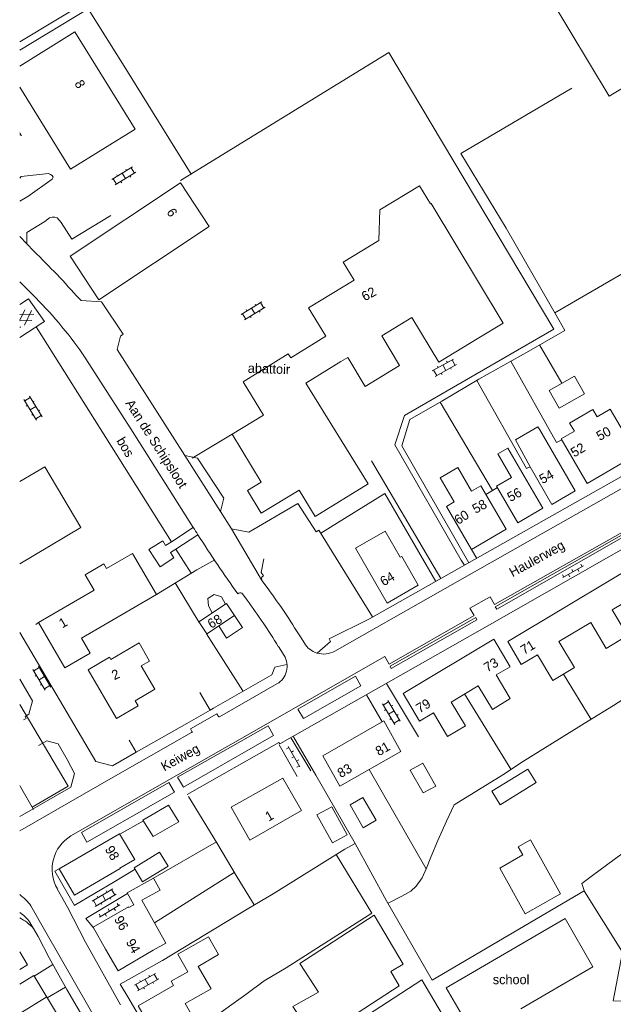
# Model space of a CAD drawing. Header units: metres. Extents: x 195864 to 198202, y 543264 to 544906.
# Tile 10 of 79: x 195864 to 195976, y 543725 to 543911. Entities that reach past the tile are written whole.
import ezdxf

# ---------------------------------------------------------------- set-up
doc = ezdxf.new("R2010")
doc.units = ezdxf.units.M
doc.header["$MEASUREMENT"] = 0
for name, color, linetype, lineweight in [('Level 11', 7, 'Continuous', 0), ('Level 12', 7, 'Continuous', 0), ('Level 26', 7, 'Continuous', 0), ('Level 27', 7, 'Continuous', 0), ('Level 28', 7, 'Continuous', 0), ('Level 29', 7, 'Continuous', 0), ('Level 32', 7, 'Continuous', 0), ('Level 33', 7, 'Continuous', 0), ('Level 34', 7, 'Continuous', 0), ('Level 36', 7, 'Continuous', 0), ('Level 41', 7, 'Continuous', 0)]:
    doc.layers.add(name, color=color, linetype=linetype, lineweight=lineweight)
doc.styles.add('Style-CHAR_FAST_FONT', font='CHAR_FAST_FONT.shx')

# ---------------------------------------------------------------- blocks, each defined once
blk = doc.blocks.new('OV2')
at = {"layer": 'Level 41', "color": 7, "linetype": 'Continuous', "lineweight": 0}
for p, q in [((0.3, -2.31), (0.3, 2.29)), ((0.3, 1.99), (1.5, 1.99)), ((1.5, -2.31), (1.5, 2.29)), ((0, 0.99), (0.3, 0.99)), ((1.8, 0.99), (1.5, 0.99)), ((0, -1.01), (0.3, -1.01)), ((0.3, -0.01), (1.5, -0.01)), ((1.8, -1.01), (1.5, -1.01)), ((0.3, -2.01), (1.5, -2.01))]:
    blk.add_line(p, q, dxfattribs=at)
blk = doc.blocks.new('OVTP6')
at = {"layer": 'Level 41', "color": 7, "linetype": 'Continuous', "lineweight": 0}
for p, q in [((0, 0), (4.5, 0)), ((0.25, 0), (0.25, 0.5)), ((1.25, 0), (1.25, -0.5)), ((2.25, 0), (2.25, 0.5)), ((4.25, 0), (4.25, 0.5)), ((3.25, 0), (3.25, -0.5))]:
    blk.add_line(p, q, dxfattribs=at)

msp = doc.modelspace()

# ---------------------------------------------------------------- linework, layer by layer
at = {"layer": 'Level 11', "color": 7, "linetype": 'Continuous', "lineweight": 13}
for p, q in [((195955.5, 543853.85), (195941.82, 543876.54)), ((195932.09, 543875.33), (195931.91, 543869.52)), ((195938.2, 543854.92), (195943.28, 543846.48)), ((195950.93, 543851.1), (195955.5, 543853.85)), ((195943.28, 543846.48), (195950.93, 543851.1)), ((195957.84, 543831.69), (195962.13, 543834.18)), ((195962.48, 543833.59), (195962.13, 543834.18)), ((195962.48, 543833.59), (195969.18, 543822.03)), ((195960.64, 543826.59), (195957.84, 543831.69)), ((195884.38, 543743.11), (195884.45, 543742.98)), ((195863.71, 543722.89), (195868.86, 543726.03))]:
    msp.add_line(p, q, dxfattribs=at)
at = {"layer": 'Level 11', "color": 7, "linetype": 'Continuous', "lineweight": 13, "flags": 128}
for points in [[(196000, 543953.49), (195987.12, 543945.72), (195986.92, 543946.05), (195956.96, 543927.98), (195975.68, 543896.95), (196000, 543911.62)], [(195885.62, 543890.67), (195874.2, 543909.13), (195863.71, 543902.64)], [(195863.71, 543898.62), (195873.34, 543883.07), (195885.62, 543890.67)], [(195899.7, 543872.21), (195894.22, 543880.47), (195873.27, 543866.55), (195878.75, 543858.3), (195899.7, 543872.21)], [(195932.09, 543875.33), (195939.62, 543879.92), (195941.71, 543876.48), (195941.82, 543876.54)], [(195927.25, 543861.99), (195925.16, 543865.41), (195931.91, 543869.52)], [(195927.25, 543861.99), (195918.57, 543856.76), (195921.82, 543851.36)], [(195924.71, 543846.58), (195926, 543847.35), (195929.3, 543841.87), (195935.86, 543845.82), (195932.46, 543851.46), (195938.2, 543854.92)], [(195910.01, 543836.43), (195906.12, 543842.72), (195914.7, 543848.03), (195915.18, 543847.25), (195921.82, 543851.36)], [(195916.76, 543822.14), (195919.82, 543817.18), (195929.86, 543823.4), (195918.05, 543842.45), (195924.71, 543846.58)], [(195910.01, 543836.43), (195904.03, 543832.82), (195909.54, 543823.67), (195906.96, 543822.11), (195909.56, 543817.8), (195916.76, 543822.14)], [(195980.89, 543828.93), (195971.5, 543823.44), (195966.55, 543831.89), (195969.04, 543833.35), (195968.14, 543834.9), (195972.53, 543837.46), (195973.34, 543836.07), (195975.86, 543837.54), (195980.89, 543828.93)], [(195963.03, 543818.73), (195958.31, 543815.98), (195954.28, 543822.9), (195957.12, 543824.55), (195954.49, 543829.06), (195956.38, 543830.16), (195963.03, 543818.73)], [(195863.71, 543823.8), (195868.47, 543826.62), (195875.32, 543815.07)], [(195956.11, 543814.75), (195951.31, 543822.99), (195949.54, 543821.96), (195946.9, 543826.48), (195943.53, 543824.53), (195946.21, 543819.93), (195944.73, 543819.07), (195949.49, 543810.89), (195956.11, 543814.75)], [(195969.18, 543822.03), (195964.77, 543819.47), (195960.64, 543826.59)], [(195875.32, 543815.07), (195863.71, 543808.18)], [(195939.4, 543804.15), (195933.47, 543800.75), (195927.49, 543811.18), (195933.1, 543814.39), (195935.94, 543809.43), (195936.27, 543809.61), (195939.4, 543804.15)], [(195889.69, 543802.38), (195885.16, 543810.18), (195880.21, 543807.31), (195879.7, 543808.18), (195876.13, 543806.11), (195877.83, 543803.18), (195867.3, 543797.07), (195872.29, 543788.48), (195877.1, 543791.27), (195875.45, 543794.11), (195889.69, 543802.38)], [(195989.44, 543807.38), (195986.83, 543811.69), (195956.39, 543793.43), (195958.96, 543789.1), (195962.01, 543790.95), (195964.96, 543786.07), (195969.05, 543788.52), (195966.12, 543793.43), (195972.17, 543797.05), (195975.1, 543792.14), (195979.16, 543794.57), (195976.23, 543799.48), (195982.28, 543803.1), (195985.22, 543798.19), (195989.3, 543800.64), (195986.37, 543805.55), (195989.44, 543807.38)], [(195904.51, 543798.39), (195902.99, 543800.69), (195897.72, 543797.19), (195899.24, 543794.9), (195904.51, 543798.39)], [(195956.86, 543782.62), (195954.2, 543787.11), (195956.83, 543788.67), (195953.74, 543793.89), (195936.55, 543783.57), (195939.65, 543778.35), (195942.29, 543779.92), (195944.96, 543775.43), (195948.34, 543777.47), (195945.63, 543781.95), (195950.77, 543785.06), (195953.48, 543780.57), (195956.86, 543782.62)], [(195889.38, 543784.39), (195885.64, 543782.21), (195886.21, 543781.23), (195882.1, 543778.83), (195876.69, 543788.11), (195880.74, 543790.48), (195881, 543790.04), (195886.38, 543793.18), (195888.37, 543789.75), (195886.79, 543788.83), (195889.38, 543784.39)], [(195936.09, 543772.61), (195932.86, 543778.4), (195921.25, 543771.79), (195924.51, 543765.99), (195936.09, 543772.61)], [(195942.72, 543766.02), (195940.31, 543764.73), (195937.87, 543769.02), (195940.27, 543770.39), (195942.72, 543766.02)], [(195961.77, 543766.69), (195960.19, 543769.25), (195953.38, 543765.05), (195954.96, 543762.48), (195961.77, 543766.69)], [(195917.24, 543761.4), (195913.7, 543767.55), (195903.89, 543762), (195907.41, 543755.78), (195917.24, 543761.4)], [(195931.38, 543759.53), (195928.93, 543758.1), (195926.48, 543762.47), (195928.9, 543763.86), (195931.38, 543759.53)], [(195893.95, 543759.24), (195891.96, 543762.39), (195887.12, 543759.58), (195889.07, 543756.43), (195893.95, 543759.24)], [(195925.9, 543756.75), (195923.1, 543755.24), (195920.14, 543760.55), (195922.96, 543762.1), (195925.9, 543756.75)], [(195885.55, 543752.11), (195882.66, 543756.99), (195871.22, 543750.35), (195874.14, 543745.34), (195882.81, 543750.39), (195882.75, 543750.48), (195885.55, 543752.11)], [(195891.9, 543750.83), (195890.27, 543753.47), (195885.44, 543750.53), (195887.05, 543747.88), (195891.9, 543750.83)], [(195889.07, 543734.87), (195891.49, 543736.22), (195886.93, 543744.36), (195890.38, 543746.3), (195889.11, 543748.56), (195884.13, 543745.77), (195885.4, 543743.51), (195884.45, 543742.98)], [(195884.38, 543743.11), (195877.67, 543739.23), (195880.03, 543735.11), (195882.39, 543730.99), (195889.07, 543734.87)], [(195935.8, 543728.15), (195934.21, 543730.83), (195936.54, 543732.21), (195931.01, 543741.53), (195916.92, 543732.38), (195920.45, 543726.94)], [(195958.88, 543723.75), (195972.56, 543731.72), (195967.28, 543740.88), (195944.72, 543727.74), (195950.01, 543718.61)], [(195897.61, 543731.82), (195901.48, 543734.04), (195899.54, 543737.43), (195893.76, 543734.12), (195895.65, 543730.81)], [(195865.2, 543732.09), (195863.71, 543734.6)], [(195863.71, 543731.22), (195865.2, 543732.09)], [(195895.65, 543730.81), (195892.48, 543729), (195892.95, 543728.18), (195886.23, 543724.33), (195890.24, 543717.38), (195897.09, 543721.33), (195895.14, 543724.76), (195900.07, 543727.56), (195897.61, 543731.82)], [(195871.29, 543721.97), (195866.43, 543730.08), (195863.71, 543728.44)], [(195920.45, 543726.94), (195915.6, 543724.21), (195919.83, 543717.73), (195935.8, 543728.15)]]:
    msp.add_lwpolyline(points, dxfattribs=at)
at = {"layer": 'Level 12', "color": 7, "linetype": 'Continuous', "lineweight": 13, "flags": 128}
for points in [[(195970.98, 543840.43), (195969.07, 543843.81), (195964.25, 543841.08), (195966.16, 543837.71), (195970.98, 543840.43)], [(195966.43, 543745.56), (195959.73, 543741.8), (195954.86, 543750.48), (195959.25, 543752.95), (195958.38, 543754.51), (195960.69, 543755.8), (195966.43, 543745.56)]]:
    msp.add_lwpolyline(points, dxfattribs=at)
at = {"layer": 'Level 26', "color": 7, "linetype": 'Continuous', "lineweight": 0, "flags": 128}
msp.add_lwpolyline([(195907.25, 543814.18), (195916.52, 543819.62), (195920.02, 543814.27), (195920.54, 543814.58)], dxfattribs=at)
at = {"layer": 'Level 27', "color": 7, "linetype": 'Continuous', "lineweight": 0}
msp.add_line((195920.54, 543814.58), (195930.72, 543798.11), dxfattribs=at)
at = {"layer": 'Level 28', "color": 7, "linetype": 'Continuous', "lineweight": 0}
for p, q in [((195947.46, 543886.07), (195968.55, 543898.47)), ((195962.43, 543849.72), (195966.69, 543842.46)), ((195943.54, 543838.87), (195953.52, 543822.12)), ((195952.26, 543821.36), (195954.42, 543822.67)), ((195893.38, 543811), (195896.26, 543806.42)), ((195949.51, 543810.9), (195950.5, 543809.22)), ((195893.22, 543804.56), (195897.8, 543797.06)), ((195899.21, 543794.94), (195906.09, 543784.11)), ((195966.99, 543787.28), (195972.23, 543778.69)), ((195948.2, 543783.5), (195956.95, 543769.24)), ((195930.09, 543769.18), (195940.91, 543750.33)), ((195888.99, 543748.5), (195901.08, 543755.42)), ((195889.32, 543740.09), (195904.47, 543749.64)), ((195866.49, 543729.98), (195870.02, 543732.17)), ((195868.95, 543725.88), (195872.43, 543727.88))]:
    msp.add_line(p, q, dxfattribs=at)
at = {"layer": 'Level 28', "color": 7, "linetype": 'Continuous', "lineweight": 0, "flags": 128}
for points in [[(195965.36, 543855.79), (195979.54, 543864.04), (195992.39, 543842.1), (195996.37, 543835.14)], [(195866.86, 543853.18), (195879.02, 543833.9), (195892.52, 543812.38)], [(195956.95, 543846.63), (195965.62, 543831.24), (195966.67, 543831.71)], [(195950.53, 543843), (195959.93, 543826.29), (195960.66, 543826.59)], [(195889.68, 543802.4), (195897.35, 543807.08), (195900.77, 543808.93)], [(195933.66, 543743.8), (195936.29, 543745.12), (195938.01, 543746.07), (195938.97, 543747.06), (195940.14, 543748.6), (195940.96, 543750.44), (195941.79, 543752.53), (195943.1, 543755.69), (195944.73, 543759.37), (195946.24, 543762.45), (195955.46, 543768.18), (195959.4, 543770.73), (195971.75, 543778.4), (195976.48, 543781.29), (195987.1, 543788.13), (195991.26, 543790.65), (196000, 543796.3)], [(195863.71, 543781.52), (195872.92, 543765.99), (195866.09, 543762.03)], [(195882.77, 543728.43), (195890.81, 543732.95), (195906.88, 543742.7), (195911.87, 543745.56), (195925.43, 543754.06), (195927.39, 543755.16), (195919.98, 543768.11), (195915.7, 543775.4)], [(196000, 543771.03), (195992.55, 543764.6), (195990.35, 543762.66), (195986.96, 543759.72), (195972.5, 543749.03), (195970.48, 543747.53), (195970.96, 543746.03), (195978.17, 543734.51), (195976.4, 543725.25), (196000, 543725.05)], [(195895.79, 543764.03), (195901.17, 543755.27), (195905.01, 543748.72), (195908.23, 543743.47)], [(195927.39, 543755.16), (195933.38, 543744.28), (195942.04, 543729.22), (195970.93, 543746.13)], [(195900.17, 543721.85), (195906.68, 543726.5), (195910.16, 543729.05), (195914.32, 543731.53), (195930.58, 543741.94), (195923.83, 543753.06)], [(195913.37, 543711.96), (195925.77, 543719.97), (195940.07, 543729.24), (195944.84, 543721.21), (195942.07, 543719.34), (195929.06, 543710.98), (195928.58, 543711.85)]]:
    msp.add_lwpolyline(points, dxfattribs=at)
at = {"layer": 'Level 29', "color": 7, "linetype": 'Continuous', "lineweight": 0}
for p, q in [((195863.71, 543907.25), (195882.18, 543918.42)), ((195894.24, 543880.91), (195933.83, 543905.21)), ((195933.83, 543905.21), (195948.13, 543881.25)), ((195863.71, 543870.27), (195865.07, 543868.9)), ((195866.4, 543867.53), (195865.07, 543868.9)), ((195863.71, 543861.72), (195866.77, 543858.65)), ((195865.37, 543858.47), (195868.4, 543854.18)), ((195904.03, 543832.82), (195896.46, 543828.25)), ((195897.49, 543828.25), (195895.08, 543828.73)), ((195901.85, 543818.13), (195895.08, 543828.73)), ((195902.46, 543820.68), (195897.49, 543828.25)), ((195943.69, 543805.38), (195930.52, 543827.76)), ((196000, 543823.4), (195952.46, 543796.39)), ((195901.85, 543818.13), (195902.46, 543820.68)), ((195903.93, 543814.85), (195901.85, 543818.13)), ((195896.68, 543815.09), (195892.52, 543812.38)), ((195896.68, 543815.09), (195896.61, 543815.19)), ((195903.93, 543814.85), (195909.66, 543805.15)), ((195907.25, 543814.18), (195903.93, 543814.85)), ((195893.38, 543811), (195897.55, 543813.72)), ((195948.63, 543808.17), (195930.15, 543797.73)), ((195909.66, 543805.15), (195909.72, 543805.06)), ((195910.9, 543803.45), (195909.72, 543805.06)), ((195949.65, 543806.41), (195931.49, 543796.14)), ((195905.13, 543802.5), (195905.34, 543802.63)), ((195906.02, 543802.51), (195906.9, 543801.31)), ((195922.48, 543793.96), (195930.15, 543797.73)), ((195867.3, 543797.07), (195866.77, 543796.66)), ((195931.49, 543796.14), (195923.56, 543791.64)), ((195917.78, 543793.11), (195917.03, 543794.33)), ((195912.83, 543792.54), (195913.91, 543790.8)), ((195920.13, 543791.22), (195920.18, 543791.26)), ((195912.56, 543785.4), (195901.65, 543779.19)), ((195933.39, 543785.49), (195939.45, 543775.39)), ((195897.95, 543783.78), (195899.91, 543780.45)), ((195929.6, 543783.32), (195932.52, 543778.21)), ((195895.48, 543777.92), (195899.91, 543780.45)), ((195899.91, 543780.45), (195900.52, 543780.8)), ((195885.84, 543772.43), (195895.48, 543777.92)), ((195884.49, 543774.76), (195885.84, 543772.43)), ((195915.26, 543775.14), (195918.97, 543768.92)), ((195912.97, 543773.84), (195916.43, 543767.85)), ((195863.71, 543760.25), (195873.44, 543765.84)), ((195882.7, 543756.92), (195887.21, 543759.43)), ((195872.77, 543743.07), (195870.86, 543746.52)), ((195865.83, 543743.29), (195868.7, 543738.28))]:
    msp.add_line(p, q, dxfattribs=at)
at = {"layer": 'Level 29', "color": 7, "linetype": 'Continuous', "lineweight": 0, "flags": 128}
for points in [[(195863.71, 543905.64), (195876.73, 543913.48)], [(195876.73, 543913.48), (195883.86, 543902.1), (195896.26, 543882.15)], [(195947.46, 543886.07), (195956.08, 543871.87), (195966.11, 543854.49), (195967.26, 543852.47), (195960.39, 543848.56), (195950.87, 543843.21), (195943.89, 543839.07), (195937.82, 543835.55), (195936.26, 543830.61), (195945.87, 543813.84), (195949.01, 543808.38)], [(195863.71, 543881.36), (195864.02, 543881.7), (195869.2, 543882.24), (195869.55, 543882.08), (195869.87, 543881.9), (195870.04, 543881.55), (195869.86, 543881.2)], [(195863.71, 543877.02), (195865.28, 543877.91), (195869.86, 543881.2)], [(195948.2, 543807.93), (195947.53, 543808.86), (195934.93, 543830.78), (195936.78, 543836.36), (195965.17, 543852.7), (195948.13, 543881.25)], [(195881.03, 543874.31), (195873.64, 543869.8), (195871.61, 543872.98), (195870.85, 543873.84), (195870.37, 543873.97), (195869.9, 543873.97), (195869.4, 543873.83), (195868.46, 543873.13)], [(195865.07, 543868.9), (195865.05, 543871.05), (195868.46, 543873.13)], [(195865.37, 543858.47), (195863.71, 543857.43)], [(195879.28, 543857.88), (195875.36, 543858.13), (195875.05, 543858.46)], [(195895.08, 543828.73), (195882.24, 543848.83), (195882.87, 543851.42), (195883.39, 543851.77), (195879.28, 543857.88)], [(195863.71, 543851.14), (195868.12, 543853.99), (195868.4, 543854.18)], [(195876.17, 543847.28), (195884.79, 543833.78), (195896.68, 543815.09)], [(195948.63, 543808.17), (195996.62, 543835.28), (196000, 543837.19)], [(195949.65, 543806.41), (195997.64, 543833.55), (196000, 543834.89)], [(195949.19, 543799.79), (195953.03, 543801.92), (195953.85, 543800.48), (195979.61, 543815.05), (195978.78, 543816.47), (195980.62, 543817.53), (195981.45, 543816.11), (196000, 543826.61)], [(195942.75, 543804.85), (195933.04, 543821.53), (195920.89, 543814.02)], [(195979.89, 543814.68), (195980.12, 543814.3), (195954.32, 543799.61), (195954.01, 543800.04), (195979.89, 543814.68)], [(195892.52, 543812.38), (195891.41, 543811.67), (195890.88, 543812.56), (195888.23, 543810.89), (195890.4, 543807.63), (195892.99, 543809.32), (195892.35, 543810.33), (195893.38, 543811)], [(195909.84, 543805.82), (195910, 543805.93), (195909.58, 543806.55), (195910.06, 543809.15)], [(195902.79, 543800.55), (195902.06, 543801.95), (195900.62, 543802.37), (195899.43, 543801.61), (195899.59, 543800.2), (195900.28, 543798.89)], [(195873.44, 543756.6), (195933.06, 543790.63), (195933.88, 543789.18), (195950, 543798.38), (195949.19, 543799.79)], [(195901.5, 543796.4), (195902.99, 543794.06), (195906.04, 543796.12), (195904.51, 543798.41)], [(195934.25, 543788.31), (195934.05, 543788.75), (195950.3, 543797.98), (195950.55, 543797.54), (195934.25, 543788.31)], [(195952.46, 543796.39), (195913.14, 543774.06), (195912.95, 543774.31), (195895.54, 543764.43)], [(195863.71, 543795.18), (195878.2, 543770.7)], [(195920.18, 543791.26), (195922.76, 543793.44), (195922.48, 543793.96)], [(195900.52, 543780.8), (195911.57, 543787.13), (195912.18, 543788.61), (195914.47, 543789.09)], [(195864.42, 543778.59), (195864.94, 543778.87), (195864.74, 543779.23), (195865.45, 543779.68), (195866.17, 543782.19), (195863.71, 543786.33)], [(195917.59, 543778.85), (195916.56, 543780.63), (195927.47, 543786.89), (195928.5, 543785.07), (195917.59, 543778.85)], [(195901.46, 543779.24), (195901.16, 543779.73), (195896.12, 543776.89), (195896.42, 543776.39)], [(195894.82, 543765.84), (195893.71, 543767.71), (195910.92, 543777.43), (195911.91, 543775.62), (195894.82, 543765.84)], [(195896.37, 543776.18), (195881.05, 543767.46), (195863.71, 543757.55)], [(195873.44, 543765.84), (195874.13, 543768.42), (195872.72, 543771.09), (195871.01, 543774.03), (195868.86, 543774.59), (195867.31, 543773.71)], [(195885.84, 543772.43), (195881.34, 543769.85), (195878.2, 543770.7)], [(195863.71, 543766.13), (195863.85, 543765.91), (195866.34, 543761.6)], [(195876.48, 543755.41), (195875.46, 543757.23), (195892.06, 543766.71), (195893.08, 543764.84), (195876.48, 543755.41)], [(195871.22, 543750.35), (195870.38, 543749.86), (195874.12, 543743.38)], [(195885.61, 543750.24), (195881.8, 543747.95), (195874.06, 543743.34)], [(195884.21, 543745.67), (195876.26, 543740.89), (195877.72, 543739.14)], [(195872.77, 543743.07), (195876.23, 543736.44), (195882.85, 543724.53)], [(195867.24, 543737.47), (195866.35, 543738.99), (195865.65, 543740.17)], [(195868.7, 543738.28), (195876.84, 543724.05), (195886.31, 543707.3), (195889.78, 543701.16), (195896.38, 543689.62), (195904.43, 543675.44), (195908.78, 543667.71), (195912.87, 543660.65), (195919.59, 543648.41), (195925.11, 543638.64), (195926.61, 543635.97), (195927.15, 543633.84), (195926.66, 543632.49), (195926.17, 543631.55), (195925.36, 543630.44), (195921.23, 543627.76), (195910.16, 543620.65), (195896.57, 543612.25), (195888.7, 543606.98), (195881.9, 543602.99), (195876.41, 543599.56), (195866.84, 543593.95), (195863.71, 543592.13)], [(195867.24, 543737.47), (195869.31, 543733.43), (195872.68, 543727.43), (195876.62, 543720.73), (195880.9, 543713.22), (195885.55, 543704.84), (195888.83, 543698.92), (195893.01, 543691.54)], [(195882.77, 543728.43), (195884.46, 543725.71), (195887.77, 543719.96), (195889.45, 543716.84), (195890.29, 543717.41)]]:
    msp.add_lwpolyline(points, dxfattribs=at)
at = {"layer": 'Level 29', "color": 7, "linetype": 'Continuous', "lineweight": 0}
for centre, radius, start, end in [((195732.3, 543730.83), 191.49, 41.7991, 45.5499), ((196146.12, 543971.55), 294.45, 212.0992, 212.4142), ((196100.78, 543942.99), 240.86, 212.46, 215.6808), ((195784.87, 543712.19), 155.6, 31.86, 35.905), ((195877.33, 543750.23), 7.45, 121.387, 209.894), ((195859.01, 543738.64), 8.26, 34.2924, 55.3013), ((195859.83, 543736.12), 7.1, 34.8271, 56.8365), ((195859.26, 543732.53), 9.59, 42.3026, 62.3295)]:
    msp.add_arc(centre, radius, start, end, dxfattribs=at)
at = {"layer": 'Level 29', "color": 7, "linetype": 'Continuous', "lineweight": 0, "extrusion": (0, 0, -1)}
for centre, radius, start, end in [((-195810.67, 543802.73), 79.21, 135.0892, 145.7751), ((-195894.2, 543813.6), 2.89, 146.6955, 149.1975), ((-195910.15, 543805.38), 0.535, 335.2916, 55.3646), ((-195910.15, 543805.38), 0.541, 323.447, 334.8088), ((-195905.61, 543802.18), 0.525, 59.4068, 140.7837), ((-195800.74, 543723.16), 131.82, 143.6432, 148.2439), ((-195921.43, 543795.37), 4.29, 307.6327, 328.2765), ((-195921.42, 543795.35), 4.27, 286.8921, 307.7304), ((-195921.44, 543795.37), 4.3, 240.4022, 287.003), ((-195910.63, 543788.75), 3.87, 148.0688, 239.9837), ((-195901.58, 543779.31), 0.141, 240.1683, 329.1711), ((-195896.29, 543776.31), 0.152, 148.2895, 239.9107)]:
    msp.add_arc(centre, radius, start, end, dxfattribs=at)
at = {"layer": 'Level 41', "color": 7, "linetype": 'Continuous', "lineweight": 0}
for p, q in [((195864.06, 543889.42), (195863.71, 543889.96)), ((195863.71, 543889.55), (195863.9, 543889.67)), ((195863.71, 543854.41), (195864.7, 543856.38)), ((195863.71, 543855.53), (195866.4, 543855.56)), ((195864.63, 543853.5), (195865.98, 543856.24)), ((195863.71, 543854.3), (195865.99, 543854.35)), ((195863.71, 543853.07), (195863.96, 543853.07))]:
    msp.add_line(p, q, dxfattribs=at)

# ---------------------------------------------------------------- block references
for name, p, xscale, yscale, zscale, rotation in [('OV2', (195883.02, 543882.56), 1.000002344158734, 1.000002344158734, 1.000002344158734, 301.5348074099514), ('OV2', (195908.5, 543855.42), 1.000002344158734, 1.000002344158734, 1.000002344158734, 121.5348074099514), ('OV2', (195944.78, 543844.61), 1.00000226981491, 1.00000226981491, 1.00000226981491, 119.054578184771), ('OV2', (195867.01, 543838.21), 1.000002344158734, 1.000002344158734, 1.000002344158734, 211.5348074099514), ('OVTP6', (195966.85, 543805.57), 0.9999982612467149, 0.9999982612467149, 0.9999982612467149, 29.66420026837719), ('OV2', (195867.14, 543786.05), 0.9999999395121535, 0.9999999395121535, 0.9999999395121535, 30.57935216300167), ('OV2', (195935.06, 543780.45), 0.9999997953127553, 0.9999997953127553, 0.9999997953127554, 210.966273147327), ('OVTP6', (195916.93, 543769.67), 1.000000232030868, 1.000000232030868, 1.000000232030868, 120.0070784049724), ('OV2', (195879.28, 543745.63), 0.9999999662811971, 0.9999999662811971, 0.9999999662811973, 300.7983918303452), ('OVTP6', (195878.85, 543741.15), 0.9999985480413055, 0.9999985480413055, 0.9999985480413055, 31.01175531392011), ('OV2', (195887.39, 543729.62), 0.9999992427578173, 0.9999992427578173, 0.9999992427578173, 299.3784060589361)]:
    msp.add_blockref(name, p, dxfattribs=dict(at, xscale=xscale, yscale=yscale, zscale=zscale, rotation=rotation))

# ---------------------------------------------------------------- texts
at = {"layer": 'Level 32', "color": 7, "linetype": 'Continuous', "lineweight": 13, "style": 'Style-CHAR_FAST_FONT'}
for s, rotation, p in [('8', 301.0522, (195874.05, 543899.33)), ('6', 302.7524, (195891.54, 543874.94)), ('62', 28.6151, (195929.25, 543857.98)), ('50', 28.6151, (195973.84, 543831.49)), ('52', 30.6689, (195969.02, 543828.35)), ('54', 28.8209, (195962.99, 543823.3)), ('56', 28.8209, (195956.9, 543819.9)), ('58', 28.8209, (195950.29, 543817.66)), ('60', 32.959, (195946.99, 543815.55)), ('64', 30.6689, (195932.83, 543803.9)), ('1', 30.1286, (195871.81, 543795.93)), ('68', 30.6689, (195900.06, 543795.84)), ('71', 31.2095, (195959.5, 543790.89)), ('73', 30.6689, (195952.52, 543787.57)), ('2', 24.5151, (195881.68, 543786.11)), ('79', 30.7475, (195939.65, 543779.8)), ('81', 29.7449, (195931.92, 543771.67)), ('83', 29.7449, (195924.68, 543767.52)), ('1', 29.7449, (195910.98, 543759.26)), ('98', 300.5905, (195879.83, 543754.04)), ('96', 299.7449, (195881.58, 543740.76)), ('94', 299.5388, (195883.83, 543736.41))]:
    msp.add_text(s, height=1.8, rotation=rotation, dxfattribs=at).set_placement(p)
at = {"layer": 'Level 33', "color": 7, "linetype": 'Continuous', "lineweight": 13, "style": 'Style-CHAR_FAST_FONT'}
msp.add_text('bos', height=1.8, rotation=301.0522, dxfattribs=at).set_placement((195882.02, 543831.55))
at = {"layer": 'Level 34', "color": 7, "linetype": 'Continuous', "lineweight": 13, "style": 'Style-CHAR_FAST_FONT'}
for s, rotation, p in [('Aan de Schipsloot', 302.5942, (195883.71, 543838.66)), ('Haulerweg', 28.8209, (195957.31, 543805.63)), ('Keiweg', 28.8209, (195891.17, 543768.78))]:
    msp.add_text(s, height=1.8, rotation=rotation, dxfattribs=at).set_placement(p)
at = {"layer": 'Level 36', "color": 7, "linetype": 'Continuous', "lineweight": 13, "style": 'Style-CHAR_FAST_FONT'}
for s, rotation, p in [('abattoir', 358.1654, (195907.01, 543844.44)), ('school', 0, (195953.55, 543728.43))]:
    msp.add_text(s, height=1.8, rotation=rotation, dxfattribs=at).set_placement(p)

doc.saveas('drawing.dxf')
